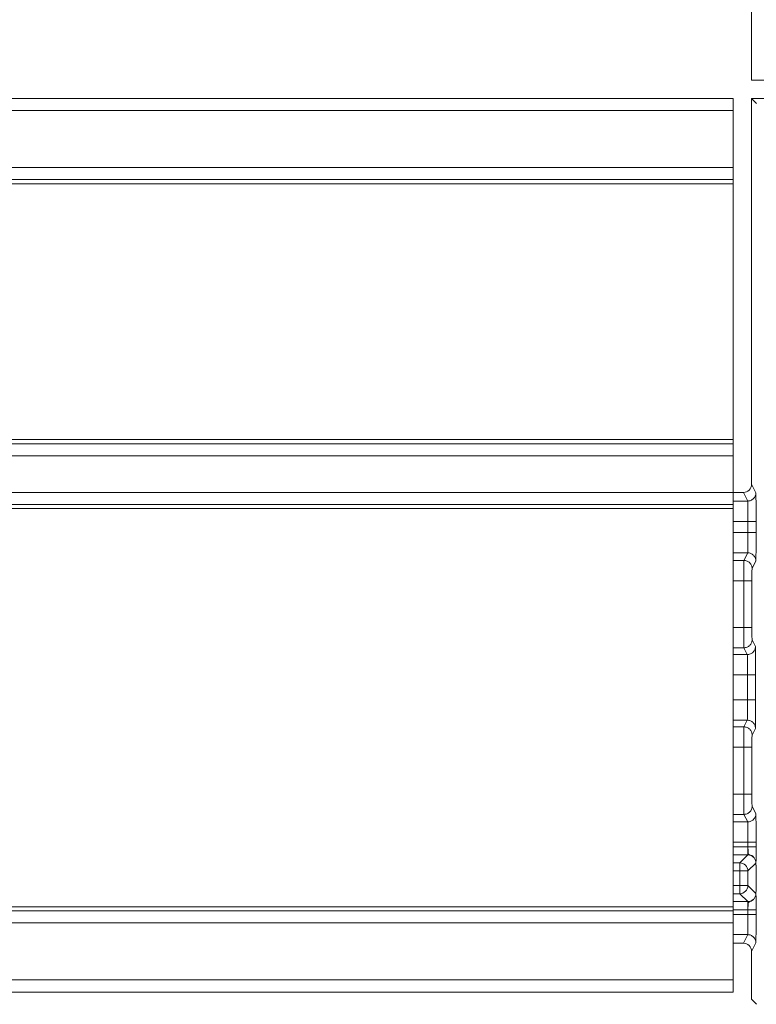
# Model space of a CAD drawing. Header units: millimetres. Extents: x 4007.392 to 4008.192, y 2941.547 to 2942.347.
# Tile 5 of 10: x 4008.15 to 4008.168, y 2941.548 to 2941.572. Entities that reach past the tile are written whole.
import ezdxf

# ---------------------------------------------------------------- set-up
doc = ezdxf.new("R2010")
doc.units = ezdxf.units.MM
doc.layers.add('SANINDUSA', color=3, linetype='Continuous')

msp = doc.modelspace()

# ---------------------------------------------------------------- linework, layer by layer
at = {"layer": 'SANINDUSA', "lineweight": 15}
for p, q in [((4008.168181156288, 2941.570754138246), (4008.168181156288, 2942.300754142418)), ((4008.168181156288, 2941.570754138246), (4008.168481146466, 2941.570754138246)), ((4007.437731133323, 2941.570304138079), (4008.16773114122, 2941.570304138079)), ((4008.16773114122, 2941.570004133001), (4008.16773114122, 2941.570304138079)), ((4008.168304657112, 2941.570180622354), (4008.168181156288, 2941.570304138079)), ((4008.177681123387, 2941.570304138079), (4008.168181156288, 2941.570304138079)), ((4008.168181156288, 2941.560804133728), (4008.168181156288, 2941.570304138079)), ((4007.437731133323, 2941.570004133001), (4008.16773114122, 2941.570004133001)), ((4008.16773114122, 2941.568604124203), (4008.16773114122, 2941.570004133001)), ((4008.16773114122, 2941.568604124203), (4007.437731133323, 2941.568604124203)), ((4008.16773114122, 2941.568304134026), (4008.16773114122, 2941.568604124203)), ((4008.16773114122, 2941.568304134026), (4007.437731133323, 2941.568304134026)), ((4008.16773114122, 2941.568204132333), (4008.16773114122, 2941.568304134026)), ((4008.16773114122, 2941.568204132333), (4007.437731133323, 2941.568204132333)), ((4008.16773114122, 2941.561904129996), (4008.16773114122, 2941.568204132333)), ((4007.437731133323, 2941.561904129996), (4008.16773114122, 2941.561904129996)), ((4007.437731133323, 2941.561804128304), (4008.16773114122, 2941.561804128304)), ((4008.16773114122, 2941.561804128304), (4008.16773114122, 2941.561904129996)), ((4008.16773114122, 2941.561504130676), (4008.16773114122, 2941.561804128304)), ((4007.437731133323, 2941.561504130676), (4008.16773114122, 2941.561504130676)), ((4008.16773114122, 2941.560604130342), (4008.16773114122, 2941.561504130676)), ((4008.168181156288, 2941.560804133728), (4008.168287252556, 2941.560591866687)), ((4008.16773114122, 2941.560604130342), (4007.437731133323, 2941.560604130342)), ((4008.16773114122, 2941.560304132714), (4008.16773114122, 2941.560604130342)), ((4008.16773114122, 2941.560604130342), (4008.167981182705, 2941.560604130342)), ((4008.168087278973, 2941.560391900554), (4008.167981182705, 2941.560604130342)), ((4008.16773114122, 2941.560304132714), (4007.437731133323, 2941.560304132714)), ((4008.16773114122, 2941.560391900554), (4008.168087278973, 2941.560391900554)), ((4008.16773114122, 2941.560204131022), (4008.16773114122, 2941.560304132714)), ((4008.16773114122, 2941.560204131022), (4007.437731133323, 2941.560204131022)), ((4008.16773114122, 2941.550404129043), (4008.16773114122, 2941.560204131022)), ((4008.16773114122, 2941.559891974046), (4008.168093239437, 2941.559891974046)), ((4008.168093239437, 2941.559616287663), (4008.168093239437, 2941.559891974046)), ((4008.168293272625, 2941.559891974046), (4008.168293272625, 2941.559616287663)), ((4008.168093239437, 2941.559616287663), (4008.16773114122, 2941.559616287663)), ((4008.168087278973, 2941.559116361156), (4008.16773114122, 2941.559116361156)), ((4008.167994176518, 2941.558930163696), (4008.168087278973, 2941.559116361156)), ((4008.16773114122, 2941.558930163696), (4008.167994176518, 2941.558930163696)), ((4008.168287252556, 2941.558916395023), (4008.168194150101, 2941.558730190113)), ((4008.167991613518, 2941.558430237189), (4008.16773114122, 2941.558430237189)), ((4008.167991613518, 2941.558430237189), (4008.167991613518, 2941.557278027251)), ((4008.168191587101, 2941.558430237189), (4008.168191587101, 2941.557278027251)), ((4008.16773114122, 2941.557278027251), (4008.167991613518, 2941.557278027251)), ((4008.168194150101, 2941.556978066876), (4008.168276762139, 2941.556812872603)), ((4008.167994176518, 2941.556778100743), (4008.16773114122, 2941.556778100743)), ((4008.168076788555, 2941.55661290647), (4008.167994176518, 2941.556778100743)), ((4008.16773114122, 2941.55661290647), (4008.168076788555, 2941.55661290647)), ((4008.16773114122, 2941.556112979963), (4008.16808274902, 2941.556112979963)), ((4008.16808274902, 2941.555495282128), (4008.16808274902, 2941.556112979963)), ((4008.168282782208, 2941.556112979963), (4008.168282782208, 2941.555495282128)), ((4008.16808274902, 2941.555495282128), (4008.16773114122, 2941.555495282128)), ((4008.168076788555, 2941.554995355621), (4008.16773114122, 2941.554995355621)), ((4008.167994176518, 2941.554830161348), (4008.168076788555, 2941.554995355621)), ((4008.16773114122, 2941.554830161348), (4008.167994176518, 2941.554830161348)), ((4008.168276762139, 2941.554795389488), (4008.168194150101, 2941.554630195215)), ((4008.167991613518, 2941.55433023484), (4008.16773114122, 2941.55433023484)), ((4008.167991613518, 2941.55433023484), (4008.167991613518, 2941.553178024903)), ((4008.168191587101, 2941.55433023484), (4008.168191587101, 2941.553178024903)), ((4008.16773114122, 2941.553178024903), (4008.167991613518, 2941.553178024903)), ((4008.168194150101, 2941.552878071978), (4008.168287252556, 2941.552691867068)), ((4008.167994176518, 2941.552678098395), (4008.16773114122, 2941.552678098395)), ((4008.168087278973, 2941.552491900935), (4008.167994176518, 2941.552678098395)), ((4008.16773114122, 2941.552491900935), (4008.168087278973, 2941.552491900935)), ((4008.16773114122, 2941.551991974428), (4008.168093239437, 2941.551991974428)), ((4008.16773114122, 2941.551879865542), (4008.168088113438, 2941.551879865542)), ((4008.168093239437, 2941.551879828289), (4008.168093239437, 2941.551991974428)), ((4008.168293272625, 2941.551991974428), (4008.168293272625, 2941.551879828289)), ((4008.16773114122, 2941.551679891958), (4008.168088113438, 2941.551679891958)), ((4008.168088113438, 2941.551679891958), (4008.167891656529, 2941.551483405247)), ((4008.167891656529, 2941.551483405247), (4008.16773114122, 2941.551483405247)), ((4008.167891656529, 2941.551483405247), (4008.167891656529, 2941.551283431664)), ((4008.168288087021, 2941.551479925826), (4008.168091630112, 2941.551283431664)), ((4008.168288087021, 2941.551479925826), (4008.168288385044, 2941.55146303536)), ((4008.168291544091, 2941.551425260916), (4008.168291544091, 2941.550782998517)), ((4008.167891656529, 2941.551283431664), (4008.16773114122, 2941.551283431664)), ((4008.168091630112, 2941.551283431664), (4008.167891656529, 2941.551283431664)), ((4008.167891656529, 2941.551283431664), (4008.167891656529, 2941.550924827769)), ((4008.168091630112, 2941.550924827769), (4008.168091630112, 2941.551283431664)), ((4008.16773114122, 2941.550924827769), (4008.167891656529, 2941.550924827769)), ((4008.167891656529, 2941.550924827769), (4008.168091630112, 2941.550924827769)), ((4008.167891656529, 2941.550924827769), (4008.167891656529, 2941.550724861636)), ((4008.168091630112, 2941.550924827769), (4008.168288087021, 2941.550728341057)), ((4008.16773114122, 2941.550724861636), (4008.167891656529, 2941.550724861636)), ((4008.167891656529, 2941.550724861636), (4008.168088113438, 2941.550528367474)), ((4007.437731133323, 2941.550404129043), (4008.16773114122, 2941.550404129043)), ((4008.168088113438, 2941.550528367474), (4008.16773114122, 2941.550528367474)), ((4008.16773114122, 2941.550304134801), (4008.16773114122, 2941.550404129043)), ((4008.168088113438, 2941.550328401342), (4008.16773114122, 2941.550328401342)), ((4008.168093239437, 2941.550216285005), (4008.168093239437, 2941.550328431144)), ((4008.168293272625, 2941.550328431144), (4008.168293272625, 2941.550216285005)), ((4008.16773114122, 2941.550304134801), (4007.437731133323, 2941.550304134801)), ((4008.16773114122, 2941.550004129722), (4008.16773114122, 2941.550304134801)), ((4008.168093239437, 2941.550216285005), (4008.16773114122, 2941.550216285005)), ((4008.16773114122, 2941.550004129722), (4007.437731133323, 2941.550004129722)), ((4008.16773114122, 2941.548604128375), (4008.16773114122, 2941.550004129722)), ((4008.168087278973, 2941.549716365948), (4008.16773114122, 2941.549716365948)), ((4008.167981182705, 2941.549504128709), (4008.168087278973, 2941.549716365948)), ((4008.167981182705, 2941.549504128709), (4008.16773114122, 2941.549504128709)), ((4008.168287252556, 2941.549516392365), (4008.168181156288, 2941.549304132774)), ((4008.168181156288, 2941.548124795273), (4008.168181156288, 2941.549304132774)), ((4008.16773114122, 2941.548604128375), (4007.437731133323, 2941.548604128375)), ((4008.16773114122, 2941.548304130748), (4008.16773114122, 2941.548604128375)), ((4008.16773114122, 2941.548304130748), (4007.437731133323, 2941.548304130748)), ((4008.168304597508, 2941.548001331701), (4008.168181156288, 2941.548124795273))]:
    msp.add_line(p, q, dxfattribs=at)
for centre, radius, start, end in [((4008.167891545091, 2941.551283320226), 0.0002000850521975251, 0.03191104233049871, 89.96808895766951), ((4008.167891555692, 2941.550924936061), 0.0002000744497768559, 270.0288770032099, 359.9689882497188)]:
    msp.add_arc(centre, radius, start, end, dxfattribs=at)
for centre, major_axis, start_param, end_param in [((4008.167981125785, 2941.560804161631), (8.945429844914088e-05, -0.0001789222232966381), 5.819644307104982, 7.390288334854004), ((4008.167981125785, 2941.549304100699), (-8.945429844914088e-05, -0.0001789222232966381), 2.034489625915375, 3.605133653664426)]:
    msp.add_ellipse(centre, major_axis=major_axis, ratio=0.9998096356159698, start_param=start_param, end_param=end_param, dxfattribs=at)
for points, knots in [([(4008.168287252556, 2941.560591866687), (4008.16828652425, 2941.560578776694), (4008.168285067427, 2941.560552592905), (4008.168273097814, 2941.560514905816), (4008.168254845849, 2941.560479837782), (4008.168237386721, 2941.560460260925), (4008.16822866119, 2941.560450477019)], [0, 0, 0, 0, 0.2499318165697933, 0.4999362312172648, 0.7500836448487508, 1, 1, 1, 1]), ([(4008.168287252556, 2941.560591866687), (4008.168288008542, 2941.560581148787), (4008.168289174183, 2941.560564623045), (4008.168290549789, 2941.560476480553), (4008.168291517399, 2941.560386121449), (4008.16829228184, 2941.560275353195), (4008.168293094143, 2941.560113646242), (4008.168293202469, 2941.559979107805), (4008.168293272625, 2941.559891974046)], [0, 0, 0, 0, 0.2397215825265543, 0.3696225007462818, 0.5000288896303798, 0.6299248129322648, 0.7603209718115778, 0.9999999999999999, 0.9999999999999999, 0.9999999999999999, 0.9999999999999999]), ([(4008.16822866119, 2941.560450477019), (4008.168218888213, 2941.560441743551), (4008.16819933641, 2941.56042427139), (4008.168164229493, 2941.560406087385), (4008.168126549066, 2941.560394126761), (4008.16810036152, 2941.560392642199), (4008.168087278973, 2941.560391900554)], [0, 0, 0, 0, 0.2498785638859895, 0.4999066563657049, 0.7501677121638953, 1, 1, 1, 1]), ([(4008.168091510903, 2941.560242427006), (4008.168091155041, 2941.560264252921), (4008.168090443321, 2941.560307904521), (4008.16808934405, 2941.560353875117), (4008.168088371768, 2941.560384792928), (4008.168087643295, 2941.560389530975), (4008.168087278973, 2941.560391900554)], [0, 0, 0, 0, 0.2500049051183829, 0.5000071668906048, 0.7499449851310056, 0.9999999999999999, 0.9999999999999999, 0.9999999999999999, 0.9999999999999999]), ([(4008.168093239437, 2941.559891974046), (4008.168093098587, 2941.559924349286), (4008.168092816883, 2941.559989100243), (4008.168092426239, 2941.560082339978), (4008.168091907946, 2941.560169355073), (4008.168091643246, 2941.560218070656), (4008.168091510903, 2941.560242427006)], [0, 0, 0, 0, 0.2499964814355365, 0.4999966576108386, 0.750013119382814, 1, 1, 1, 1]), ([(4008.168093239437, 2941.559891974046), (4008.168106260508, 2941.559891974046), (4008.168132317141, 2941.559891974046), (4008.168169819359, 2941.559891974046), (4008.16820475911, 2941.559891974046), (4008.168224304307, 2941.559891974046), (4008.168234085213, 2941.559891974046)], [0, 0, 0, 0, 0.2499292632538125, 0.5001366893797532, 0.7498558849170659, 1, 1, 1, 1]), ([(4008.168234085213, 2941.559891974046), (4008.168242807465, 2941.559891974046), (4008.168260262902, 2941.559891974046), (4008.168278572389, 2941.559891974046), (4008.168290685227, 2941.559891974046), (4008.168292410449, 2941.559891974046), (4008.168293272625, 2941.559891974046)], [0, 0, 0, 0, 0.249785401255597, 0.4998839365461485, 0.7500677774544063, 0.9999999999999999, 0.9999999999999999, 0.9999999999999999, 0.9999999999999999]), ([(4008.168091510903, 2941.559265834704), (4008.168091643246, 2941.559290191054), (4008.168091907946, 2941.559338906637), (4008.168092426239, 2941.559425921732), (4008.168092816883, 2941.559519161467), (4008.168093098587, 2941.559583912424), (4008.168093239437, 2941.559616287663)], [0, 0, 0, 0, 0.249986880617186, 0.5000033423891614, 0.7500035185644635, 1, 1, 1, 1]), ([(4008.168234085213, 2941.559616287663), (4008.168224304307, 2941.559616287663), (4008.16820475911, 2941.559616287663), (4008.168169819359, 2941.559616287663), (4008.168132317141, 2941.559616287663), (4008.168106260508, 2941.559616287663), (4008.168093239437, 2941.559616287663)], [0, 0, 0, 0, 0.2501441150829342, 0.4998633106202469, 0.7500707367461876, 1, 1, 1, 1]), ([(4008.168293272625, 2941.559616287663), (4008.168292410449, 2941.559616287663), (4008.168290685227, 2941.559616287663), (4008.168278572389, 2941.559616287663), (4008.168260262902, 2941.559616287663), (4008.168242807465, 2941.559616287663), (4008.168234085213, 2941.559616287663)], [0, 0, 0, 0, 0.2499322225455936, 0.5001160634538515, 0.7502145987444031, 0.9999999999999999, 0.9999999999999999, 0.9999999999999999, 0.9999999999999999]), ([(4008.168293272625, 2941.559616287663), (4008.168293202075, 2941.559529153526), (4008.168293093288, 2941.559394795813), (4008.168292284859, 2941.559233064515), (4008.168291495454, 2941.559122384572), (4008.168290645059, 2941.559031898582), (4008.168289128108, 2941.558943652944), (4008.168287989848, 2941.558927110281), (4008.168287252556, 2941.558916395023)], [0, 0, 0, 0, 0.239679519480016, 0.3695772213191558, 0.4999727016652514, 0.62990705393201, 0.7602779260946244, 1, 1, 1, 1]), ([(4008.168087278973, 2941.559116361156), (4008.168087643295, 2941.559118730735), (4008.168088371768, 2941.559123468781), (4008.16808934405, 2941.559154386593), (4008.168090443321, 2941.559200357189), (4008.168091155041, 2941.559244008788), (4008.168091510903, 2941.559265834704)], [0, 0, 0, 0, 0.2500550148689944, 0.4999928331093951, 0.7499950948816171, 1, 1, 1, 1]), ([(4008.168087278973, 2941.559116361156), (4008.16810036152, 2941.559115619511), (4008.168126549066, 2941.559114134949), (4008.168164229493, 2941.559102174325), (4008.16819933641, 2941.55908399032), (4008.168218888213, 2941.559066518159), (4008.16822866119, 2941.559057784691)], [0, 0, 0, 0, 0.2498322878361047, 0.5000933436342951, 0.7501214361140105, 1, 1, 1, 1]), ([(4008.16822866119, 2941.559057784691), (4008.168237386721, 2941.559048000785), (4008.168254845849, 2941.559028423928), (4008.168273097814, 2941.558993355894), (4008.168285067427, 2941.558955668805), (4008.16828652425, 2941.558929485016), (4008.168287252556, 2941.558916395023)], [0, 0, 0, 0, 0.2499163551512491, 0.5000637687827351, 0.7500681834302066, 1, 1, 1, 1]), ([(4008.167994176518, 2941.558930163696), (4008.167994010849, 2941.558927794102), (4008.167993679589, 2941.558923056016), (4008.16799330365, 2941.55889213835), (4008.167992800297, 2941.558846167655), (4008.167992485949, 2941.55880251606), (4008.167992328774, 2941.558780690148)], [0, 0, 0, 0, 0.2500547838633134, 0.4999933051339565, 0.749995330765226, 1, 1, 1, 1]), ([(4008.168135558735, 2941.558871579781), (4008.168125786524, 2941.55888031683), (4008.168106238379, 2941.558897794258), (4008.168071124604, 2941.558915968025), (4008.168033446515, 2941.558927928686), (4008.168007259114, 2941.558929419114), (4008.167994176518, 2941.558930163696)], [0, 0, 0, 0, 0.249906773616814, 0.4999087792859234, 0.7501664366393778, 1, 1, 1, 1]), ([(4008.168194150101, 2941.558730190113), (4008.16819342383, 2941.558743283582), (4008.168191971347, 2941.558769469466), (4008.16817997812, 2941.558807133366), (4008.168161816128, 2941.55884225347), (4008.16814431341, 2941.558861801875), (4008.168135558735, 2941.558871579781)], [0, 0, 0, 0, 0.2499631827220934, 0.4999062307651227, 0.749858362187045, 1, 1, 1, 1]), ([(4008.167992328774, 2941.558780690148), (4008.167992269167, 2941.558756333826), (4008.167992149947, 2941.55870761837), (4008.167991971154, 2941.558620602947), (4008.167991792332, 2941.558527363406), (4008.167991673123, 2941.558462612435), (4008.167991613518, 2941.558430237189)], [0, 0, 0, 0, 0.2499870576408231, 0.5000029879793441, 0.7500033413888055, 1, 1, 1, 1]), ([(4008.168194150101, 2941.558730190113), (4008.168193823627, 2941.558725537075), (4008.168193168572, 2941.558716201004), (4008.168192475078, 2941.558656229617), (4008.168191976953, 2941.558594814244), (4008.168191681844, 2941.558525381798), (4008.168191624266, 2941.558467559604), (4008.168191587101, 2941.558430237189)], [0, 0, 0, 0, 0.2490212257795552, 0.499647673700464, 0.6284181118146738, 0.760155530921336, 1, 1, 1, 1]), ([(4008.167991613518, 2941.558430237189), (4008.168004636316, 2941.558430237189), (4008.168030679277, 2941.558430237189), (4008.168068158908, 2941.558430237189), (4008.168103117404, 2941.558430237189), (4008.168122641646, 2941.558430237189), (4008.168132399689, 2941.558430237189)], [0, 0, 0, 0, 0.2499826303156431, 0.4999147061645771, 0.7500617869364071, 1, 1, 1, 1]), ([(4008.168132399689, 2941.558430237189), (4008.168141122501, 2941.558430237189), (4008.168158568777, 2941.558430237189), (4008.168176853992, 2941.558430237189), (4008.16818910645, 2941.558430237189), (4008.168190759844, 2941.558430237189), (4008.168191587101, 2941.558430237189)], [0, 0, 0, 0, 0.2499841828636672, 0.4999870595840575, 0.7498239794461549, 1, 1, 1, 1]), ([(4008.167991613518, 2941.557278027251), (4008.167991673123, 2941.557245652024), (4008.167991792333, 2941.557180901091), (4008.167991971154, 2941.557087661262), (4008.167992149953, 2941.557000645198), (4008.167992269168, 2941.556951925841), (4008.167992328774, 2941.556927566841)], [0, 0, 0, 0, 0.2499929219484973, 0.499989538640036, 0.7500017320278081, 1, 1, 1, 1]), ([(4008.168132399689, 2941.557278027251), (4008.168122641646, 2941.557278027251), (4008.168103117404, 2941.557278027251), (4008.168068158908, 2941.557278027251), (4008.168030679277, 2941.557278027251), (4008.168004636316, 2941.557278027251), (4008.167991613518, 2941.557278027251)], [0, 0, 0, 0, 0.2499382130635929, 0.5000852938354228, 0.7500173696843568, 1, 1, 1, 1]), ([(4008.168191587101, 2941.557278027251), (4008.168190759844, 2941.557278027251), (4008.16818910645, 2941.557278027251), (4008.168176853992, 2941.557278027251), (4008.168158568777, 2941.557278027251), (4008.168141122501, 2941.557278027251), (4008.168132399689, 2941.557278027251)], [0, 0, 0, 0, 0.2501760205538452, 0.5000129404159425, 0.7500158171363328, 1, 1, 1, 1]), ([(4008.168191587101, 2941.557278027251), (4008.168191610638, 2941.557239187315), (4008.168191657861, 2941.557161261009), (4008.168192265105, 2941.557078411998), (4008.168192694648, 2941.557027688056), (4008.168193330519, 2941.556989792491), (4008.168193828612, 2941.55698266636), (4008.168194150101, 2941.556978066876)], [0, 0, 0, 0, 0.249030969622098, 0.4996420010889, 0.6284427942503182, 0.7601823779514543, 1, 1, 1, 1]), ([(4008.167992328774, 2941.556927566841), (4008.167992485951, 2941.556905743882), (4008.167992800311, 2941.556862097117), (4008.167993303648, 2941.5568161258), (4008.16799367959, 2941.556785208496), (4008.16799401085, 2941.556780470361), (4008.167994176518, 2941.556778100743)], [0, 0, 0, 0, 0.2499954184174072, 0.5000005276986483, 0.7499421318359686, 1, 1, 1, 1]), ([(4008.168135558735, 2941.556836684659), (4008.168144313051, 2941.556846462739), (4008.168161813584, 2941.556866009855), (4008.168179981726, 2941.556901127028), (4008.168191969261, 2941.556938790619), (4008.168193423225, 2941.556964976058), (4008.168194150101, 2941.556978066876)], [0, 0, 0, 0, 0.2501525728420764, 0.5000737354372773, 0.7500731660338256, 1, 1, 1, 1]), ([(4008.167994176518, 2941.556778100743), (4008.168007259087, 2941.556778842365), (4008.168033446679, 2941.556780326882), (4008.168071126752, 2941.556792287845), (4008.16810623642, 2941.556810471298), (4008.168125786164, 2941.556827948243), (4008.168135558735, 2941.556836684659)], [0, 0, 0, 0, 0.2498244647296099, 0.5000776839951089, 0.750097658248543, 1, 1, 1, 1]), ([(4008.168218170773, 2941.556671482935), (4008.168208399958, 2941.556662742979), (4008.168188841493, 2941.55664524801), (4008.168153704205, 2941.556627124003), (4008.168116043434, 2941.556615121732), (4008.168089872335, 2941.556613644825), (4008.168076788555, 2941.55661290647)], [0, 0, 0, 0, 0.2499156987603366, 0.5002619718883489, 0.7501647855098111, 1, 1, 1, 1]), ([(4008.168276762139, 2941.556812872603), (4008.168276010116, 2941.556799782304), (4008.168274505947, 2941.556773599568), (4008.168262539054, 2941.556735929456), (4008.168244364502, 2941.556700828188), (4008.168226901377, 2941.55668126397), (4008.168218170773, 2941.556671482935)], [0, 0, 0, 0, 0.2500040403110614, 0.500048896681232, 0.7500518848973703, 1, 1, 1, 1]), ([(4008.168276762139, 2941.556812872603), (4008.168277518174, 2941.55680215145), (4008.168278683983, 2941.556785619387), (4008.16828005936, 2941.556697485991), (4008.168281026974, 2941.556607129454), (4008.168281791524, 2941.556496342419), (4008.168282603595, 2941.556334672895), (4008.168282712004, 2941.556200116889), (4008.168282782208, 2941.556112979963)], [0, 0, 0, 0, 0.2396747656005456, 0.3695795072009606, 0.4999897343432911, 0.6298894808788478, 0.7603206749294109, 1, 1, 1, 1]), ([(4008.168081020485, 2941.556463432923), (4008.168080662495, 2941.556485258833), (4008.168079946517, 2941.556528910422), (4008.168078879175, 2941.556574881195), (4008.168077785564, 2941.556605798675), (4008.168077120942, 2941.556610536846), (4008.168076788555, 2941.55661290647)], [0, 0, 0, 0, 0.2500049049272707, 0.5000071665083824, 0.7499466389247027, 1, 1, 1, 1]), ([(4008.16808274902, 2941.556112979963), (4008.168082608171, 2941.556145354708), (4008.16808232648, 2941.556210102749), (4008.168081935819, 2941.55630334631), (4008.168081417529, 2941.556390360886), (4008.168081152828, 2941.556439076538), (4008.168081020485, 2941.556463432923)], [0, 0, 0, 0, 0.2500076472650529, 0.500004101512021, 0.7500168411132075, 1, 1, 1, 1]), ([(4008.16808274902, 2941.556112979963), (4008.168095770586, 2941.556112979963), (4008.168121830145, 2941.556112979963), (4008.168159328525, 2941.556112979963), (4008.168194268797, 2941.556112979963), (4008.168213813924, 2941.556112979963), (4008.168223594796, 2941.556112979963)], [0, 0, 0, 0, 0.2499014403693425, 0.5001181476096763, 0.7498466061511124, 1, 1, 1, 1]), ([(4008.168223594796, 2941.556112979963), (4008.168232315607, 2941.556112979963), (4008.168249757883, 2941.556112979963), (4008.168268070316, 2941.556112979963), (4008.168280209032, 2941.556112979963), (4008.168281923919, 2941.556112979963), (4008.168282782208, 2941.556112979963)], [0, 0, 0, 0, 0.2500024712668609, 0.5000236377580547, 0.7497651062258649, 1, 1, 1, 1]), ([(4008.168081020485, 2941.555144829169), (4008.168081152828, 2941.555169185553), (4008.168081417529, 2941.555217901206), (4008.168081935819, 2941.555304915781), (4008.16808232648, 2941.555398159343), (4008.168082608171, 2941.555462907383), (4008.16808274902, 2941.555495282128)], [0, 0, 0, 0, 0.2499831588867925, 0.499995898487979, 0.7499923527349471, 1, 1, 1, 1]), ([(4008.168223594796, 2941.555495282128), (4008.168213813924, 2941.555495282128), (4008.168194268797, 2941.555495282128), (4008.168159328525, 2941.555495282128), (4008.168121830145, 2941.555495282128), (4008.168095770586, 2941.555495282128), (4008.16808274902, 2941.555495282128)], [0, 0, 0, 0, 0.2501533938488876, 0.4998818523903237, 0.7500985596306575, 1, 1, 1, 1]), ([(4008.168282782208, 2941.555495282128), (4008.168281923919, 2941.555495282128), (4008.168280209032, 2941.555495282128), (4008.168268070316, 2941.555495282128), (4008.168249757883, 2941.555495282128), (4008.168232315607, 2941.555495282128), (4008.168223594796, 2941.555495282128)], [0, 0, 0, 0, 0.250234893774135, 0.4999763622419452, 0.7499975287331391, 1, 1, 1, 1]), ([(4008.168282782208, 2941.555495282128), (4008.168282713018, 2941.555408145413), (4008.16828260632, 2941.555273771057), (4008.168281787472, 2941.555112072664), (4008.168281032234, 2941.555001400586), (4008.168280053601, 2941.55491085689), (4008.168278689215, 2941.554822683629), (4008.168277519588, 2941.554806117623), (4008.168276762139, 2941.554795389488)], [0, 0, 0, 0, 0.2396783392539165, 0.3696102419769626, 0.5000087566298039, 0.6299042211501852, 0.7603262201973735, 1, 1, 1, 1]), ([(4008.168076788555, 2941.554995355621), (4008.168077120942, 2941.554997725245), (4008.168077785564, 2941.555002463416), (4008.168078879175, 2941.555033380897), (4008.168079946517, 2941.555079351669), (4008.168080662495, 2941.555123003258), (4008.168081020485, 2941.555144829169)], [0, 0, 0, 0, 0.2500533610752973, 0.4999928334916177, 0.7499950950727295, 1, 1, 1, 1]), ([(4008.168076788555, 2941.554995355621), (4008.168089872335, 2941.554994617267), (4008.168116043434, 2941.554993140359), (4008.168153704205, 2941.554981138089), (4008.168188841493, 2941.554963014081), (4008.168208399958, 2941.554945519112), (4008.168218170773, 2941.554936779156)], [0, 0, 0, 0, 0.249835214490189, 0.4997380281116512, 0.7500843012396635, 1, 1, 1, 1]), ([(4008.168218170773, 2941.554936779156), (4008.168226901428, 2941.554926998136), (4008.168244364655, 2941.554907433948), (4008.168262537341, 2941.554872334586), (4008.168274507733, 2941.554834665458), (4008.168276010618, 2941.554808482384), (4008.168276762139, 2941.554795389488)], [0, 0, 0, 0, 0.2499476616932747, 0.4999501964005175, 0.7499491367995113, 1, 1, 1, 1]), ([(4008.167994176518, 2941.554830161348), (4008.16799401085, 2941.55482779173), (4008.16799367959, 2941.554823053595), (4008.167993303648, 2941.554792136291), (4008.167992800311, 2941.554746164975), (4008.167992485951, 2941.55470251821), (4008.167992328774, 2941.55468069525)], [0, 0, 0, 0, 0.2500578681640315, 0.4999994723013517, 0.7500045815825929, 1, 1, 1, 1]), ([(4008.168135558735, 2941.554771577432), (4008.168125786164, 2941.554780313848), (4008.16810623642, 2941.554797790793), (4008.168071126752, 2941.554815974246), (4008.168033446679, 2941.554827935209), (4008.168007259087, 2941.554829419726), (4008.167994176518, 2941.554830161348)], [0, 0, 0, 0, 0.249902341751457, 0.499922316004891, 0.75017553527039, 1, 1, 1, 1]), ([(4008.168194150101, 2941.554630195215), (4008.168193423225, 2941.554643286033), (4008.168191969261, 2941.554669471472), (4008.168179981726, 2941.554707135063), (4008.168161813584, 2941.554742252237), (4008.168144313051, 2941.554761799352), (4008.168135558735, 2941.554771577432)], [0, 0, 0, 0, 0.2499268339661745, 0.4999262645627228, 0.7498474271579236, 1, 1, 1, 1]), ([(4008.167992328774, 2941.55468069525), (4008.167992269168, 2941.55465633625), (4008.167992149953, 2941.554607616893), (4008.167991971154, 2941.554520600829), (4008.167991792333, 2941.554427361), (4008.167991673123, 2941.554362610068), (4008.167991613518, 2941.55433023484)], [0, 0, 0, 0, 0.2499982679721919, 0.500010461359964, 0.7500070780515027, 1, 1, 1, 1]), ([(4008.168194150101, 2941.554630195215), (4008.168193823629, 2941.554625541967), (4008.16819316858, 2941.554616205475), (4008.16819247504, 2941.554556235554), (4008.168191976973, 2941.554494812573), (4008.168191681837, 2941.554425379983), (4008.168191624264, 2941.554367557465), (4008.168191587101, 2941.55433023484)], [0, 0, 0, 0, 0.2490181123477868, 0.4996414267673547, 0.6284227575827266, 0.7601585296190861, 1, 1, 1, 1]), ([(4008.167991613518, 2941.55433023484), (4008.168004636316, 2941.55433023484), (4008.168030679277, 2941.55433023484), (4008.168068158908, 2941.55433023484), (4008.168103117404, 2941.55433023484), (4008.168122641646, 2941.55433023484), (4008.168132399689, 2941.55433023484)], [0, 0, 0, 0, 0.2499826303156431, 0.4999147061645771, 0.7500617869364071, 1, 1, 1, 1]), ([(4008.168132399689, 2941.55433023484), (4008.168141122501, 2941.55433023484), (4008.168158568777, 2941.55433023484), (4008.168176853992, 2941.55433023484), (4008.16818910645, 2941.55433023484), (4008.168190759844, 2941.55433023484), (4008.168191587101, 2941.55433023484)], [0, 0, 0, 0, 0.2499841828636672, 0.4999870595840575, 0.7498239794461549, 1, 1, 1, 1]), ([(4008.167991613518, 2941.553178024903), (4008.167991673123, 2941.553145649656), (4008.167991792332, 2941.553080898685), (4008.167991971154, 2941.552987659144), (4008.167992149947, 2941.552900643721), (4008.167992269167, 2941.552851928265), (4008.167992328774, 2941.552827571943)], [0, 0, 0, 0, 0.2499966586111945, 0.499997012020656, 0.7500129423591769, 1, 1, 1, 1]), ([(4008.168132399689, 2941.553178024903), (4008.168122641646, 2941.553178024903), (4008.168103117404, 2941.553178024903), (4008.168068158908, 2941.553178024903), (4008.168030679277, 2941.553178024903), (4008.168004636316, 2941.553178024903), (4008.167991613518, 2941.553178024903)], [0, 0, 0, 0, 0.2499382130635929, 0.5000852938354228, 0.7500173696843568, 1, 1, 1, 1]), ([(4008.168191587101, 2941.553178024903), (4008.168190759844, 2941.553178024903), (4008.16818910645, 2941.553178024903), (4008.168176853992, 2941.553178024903), (4008.168158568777, 2941.553178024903), (4008.168141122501, 2941.553178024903), (4008.168132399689, 2941.553178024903)], [0, 0, 0, 0, 0.2501760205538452, 0.5000129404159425, 0.7500158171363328, 1, 1, 1, 1]), ([(4008.168191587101, 2941.553178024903), (4008.168191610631, 2941.553139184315), (4008.168191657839, 2941.553061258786), (4008.168192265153, 2941.552978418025), (4008.168192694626, 2941.552927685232), (4008.168193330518, 2941.552889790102), (4008.168193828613, 2941.552882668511), (4008.168194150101, 2941.552878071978)], [0, 0, 0, 0, 0.2490325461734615, 0.4996318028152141, 0.62844369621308, 0.76018411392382, 1, 1, 1, 1]), ([(4008.167992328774, 2941.552827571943), (4008.167992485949, 2941.552805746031), (4008.167992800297, 2941.552762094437), (4008.16799330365, 2941.552716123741), (4008.167993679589, 2941.552685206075), (4008.167994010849, 2941.552680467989), (4008.167994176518, 2941.552678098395)], [0, 0, 0, 0, 0.250004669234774, 0.5000066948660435, 0.7499452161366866, 1, 1, 1, 1]), ([(4008.168135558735, 2941.55273668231), (4008.16814431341, 2941.552746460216), (4008.168161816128, 2941.552766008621), (4008.16817997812, 2941.552801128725), (4008.168191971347, 2941.552838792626), (4008.16819342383, 2941.552864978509), (4008.168194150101, 2941.552878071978)], [0, 0, 0, 0, 0.2501416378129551, 0.5000937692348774, 0.7500368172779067, 1, 1, 1, 1]), ([(4008.167994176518, 2941.552678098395), (4008.168007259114, 2941.552678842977), (4008.168033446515, 2941.552680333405), (4008.168071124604, 2941.552692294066), (4008.168106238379, 2941.552710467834), (4008.168125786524, 2941.552727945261), (4008.168135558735, 2941.55273668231)], [0, 0, 0, 0, 0.2498335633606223, 0.5000912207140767, 0.7500932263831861, 1, 1, 1, 1]), ([(4008.16822866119, 2941.5525504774), (4008.168218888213, 2941.552541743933), (4008.16819933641, 2941.552524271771), (4008.168164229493, 2941.552506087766), (4008.168126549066, 2941.552494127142), (4008.16810036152, 2941.55249264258), (4008.168087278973, 2941.552491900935)], [0, 0, 0, 0, 0.2498785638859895, 0.4999066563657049, 0.7501677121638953, 1, 1, 1, 1]), ([(4008.168287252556, 2941.552691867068), (4008.16828652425, 2941.552678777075), (4008.168285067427, 2941.552652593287), (4008.168273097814, 2941.552614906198), (4008.168254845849, 2941.552579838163), (4008.168237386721, 2941.552560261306), (4008.16822866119, 2941.5525504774)], [0, 0, 0, 0, 0.2499318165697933, 0.4999362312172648, 0.7500836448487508, 1, 1, 1, 1]), ([(4008.168287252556, 2941.552691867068), (4008.168288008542, 2941.552681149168), (4008.168289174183, 2941.552664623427), (4008.168290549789, 2941.552576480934), (4008.168291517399, 2941.552486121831), (4008.16829228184, 2941.552375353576), (4008.168293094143, 2941.552213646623), (4008.168293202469, 2941.552079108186), (4008.168293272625, 2941.551991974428)], [0, 0, 0, 0, 0.2397215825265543, 0.3696225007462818, 0.5000288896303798, 0.6299248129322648, 0.7603209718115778, 0.9999999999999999, 0.9999999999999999, 0.9999999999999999, 0.9999999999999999]), ([(4008.168091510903, 2941.552342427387), (4008.168091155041, 2941.552364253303), (4008.168090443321, 2941.552407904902), (4008.16808934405, 2941.552453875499), (4008.168088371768, 2941.55248479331), (4008.168087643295, 2941.552489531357), (4008.168087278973, 2941.552491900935)], [0, 0, 0, 0, 0.2500049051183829, 0.5000071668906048, 0.7499449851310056, 0.9999999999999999, 0.9999999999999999, 0.9999999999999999, 0.9999999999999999]), ([(4008.168093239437, 2941.551991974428), (4008.168093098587, 2941.552024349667), (4008.168092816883, 2941.552089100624), (4008.168092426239, 2941.552182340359), (4008.168091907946, 2941.552269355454), (4008.168091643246, 2941.552318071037), (4008.168091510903, 2941.552342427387)], [0, 0, 0, 0, 0.2499964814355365, 0.4999966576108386, 0.750013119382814, 1, 1, 1, 1]), ([(4008.168088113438, 2941.551739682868), (4008.168088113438, 2941.551749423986), (4008.168088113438, 2941.551768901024), (4008.168088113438, 2941.551803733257), (4008.168088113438, 2941.551841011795), (4008.168088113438, 2941.551866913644), (4008.168088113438, 2941.551879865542)], [0, 0, 0, 0, 0.2500563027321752, 0.4999791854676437, 0.7499707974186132, 1, 1, 1, 1]), ([(4008.168093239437, 2941.551991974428), (4008.168106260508, 2941.551991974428), (4008.168132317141, 2941.551991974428), (4008.168169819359, 2941.551991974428), (4008.16820475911, 2941.551991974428), (4008.168224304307, 2941.551991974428), (4008.168234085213, 2941.551991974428)], [0, 0, 0, 0, 0.2499292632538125, 0.5001366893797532, 0.7498558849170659, 1, 1, 1, 1]), ([(4008.168093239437, 2941.551879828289), (4008.16809366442, 2941.55185530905), (4008.168094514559, 2941.551806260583), (4008.168095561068, 2941.551761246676), (4008.168097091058, 2941.551741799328), (4008.168097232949, 2941.551739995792)], [0, 0, 0, 0, 0.475586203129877, 0.9513661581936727, 1, 1, 1, 1]), ([(4008.168234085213, 2941.551879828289), (4008.168224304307, 2941.551879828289), (4008.16820475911, 2941.551879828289), (4008.168169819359, 2941.551879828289), (4008.168132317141, 2941.551879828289), (4008.168106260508, 2941.551879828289), (4008.168093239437, 2941.551879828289)], [0, 0, 0, 0, 0.2501441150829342, 0.4998633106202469, 0.7500707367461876, 1, 1, 1, 1]), ([(4008.168234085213, 2941.551991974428), (4008.168242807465, 2941.551991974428), (4008.168260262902, 2941.551991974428), (4008.168278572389, 2941.551991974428), (4008.168290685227, 2941.551991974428), (4008.168292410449, 2941.551991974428), (4008.168293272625, 2941.551991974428)], [0, 0, 0, 0, 0.249785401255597, 0.4998839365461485, 0.7500677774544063, 0.9999999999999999, 0.9999999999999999, 0.9999999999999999, 0.9999999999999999]), ([(4008.168293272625, 2941.551879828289), (4008.168292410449, 2941.551879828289), (4008.168290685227, 2941.551879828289), (4008.168278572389, 2941.551879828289), (4008.168260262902, 2941.551879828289), (4008.168242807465, 2941.551879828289), (4008.168234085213, 2941.551879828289)], [0, 0, 0, 0, 0.2499322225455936, 0.5001160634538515, 0.7502145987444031, 0.9999999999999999, 0.9999999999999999, 0.9999999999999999, 0.9999999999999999]), ([(4008.168293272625, 2941.551879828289), (4008.168293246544, 2941.551848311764), (4008.168293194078, 2941.551784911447), (4008.168292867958, 2941.551695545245), (4008.168292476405, 2941.551615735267), (4008.168291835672, 2941.551551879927), (4008.168290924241, 2941.551505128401), (4008.168290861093, 2941.55148836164), (4008.168290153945, 2941.551482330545), (4008.168290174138, 2941.551481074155), (4008.168290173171, 2941.551480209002), (4008.168290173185, 2941.551479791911), (4008.168290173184, 2941.551479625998), (4008.168290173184, 2941.551479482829), (4008.168290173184, 2941.551479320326), (4008.168290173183, 2941.551479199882), (4008.168290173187, 2941.551478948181), (4008.168290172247, 2941.551475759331), (4008.168290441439, 2941.551474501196), (4008.168290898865, 2941.551459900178), (4008.168291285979, 2941.551439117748), (4008.168291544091, 2941.551425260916)], [0, 0, 0, 0, 0.1253172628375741, 0.2520948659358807, 0.3767005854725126, 0.5044181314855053, 0.6275395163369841, 0.7559093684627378, 0.767354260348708, 0.7740365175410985, 0.7757654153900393, 0.7760189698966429, 0.7762322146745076, 0.7764454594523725, 0.7766495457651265, 0.7768954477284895, 0.7771413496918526, 0.7778634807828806, 0.8114335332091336, 0.8742719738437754, 1, 1, 1, 1]), ([(4008.168088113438, 2941.551679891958), (4008.168088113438, 2941.551680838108), (4008.168088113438, 2941.55168272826), (4008.168088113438, 2941.551695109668), (4008.168088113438, 2941.551713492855), (4008.168088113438, 2941.551730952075), (4008.168088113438, 2941.551739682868)], [0, 0, 0, 0, 0.2502665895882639, 0.4999649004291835, 0.7499485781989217, 1, 1, 1, 1]), ([(4008.168088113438, 2941.551679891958), (4008.168101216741, 2941.551679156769), (4008.168127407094, 2941.551677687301), (4008.168165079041, 2941.551665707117), (4008.168200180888, 2941.551647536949), (4008.168219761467, 2941.551630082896), (4008.16822955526, 2941.551621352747)], [0, 0, 0, 0, 0.25013415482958, 0.4999580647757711, 0.7498895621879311, 1, 1, 1, 1]), ([(4008.168097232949, 2941.551739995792), (4008.168098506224, 2941.551725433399), (4008.168100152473, 2941.551706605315), (4008.168110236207, 2941.551692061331), (4008.168120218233, 2941.551685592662), (4008.168134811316, 2941.551680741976), (4008.16815739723, 2941.551669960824), (4008.168195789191, 2941.551664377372), (4008.168228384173, 2941.551628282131), (4008.168256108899, 2941.551593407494), (4008.168273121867, 2941.551560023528), (4008.168289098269, 2941.551518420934), (4008.168288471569, 2941.551486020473), (4008.168288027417, 2941.551463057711)], [0, 0, 0, 0, 0.1596070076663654, 0.206359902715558, 0.2596380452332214, 0.2934998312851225, 0.3492120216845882, 0.4467202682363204, 0.5693674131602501, 0.6816971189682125, 0.7704919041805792, 0.8373436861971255, 1, 1, 1, 1]), ([(4008.16822955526, 2941.551621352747), (4008.168238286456, 2941.551611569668), (4008.168255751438, 2941.551592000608), (4008.168273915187, 2941.551556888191), (4008.168285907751, 2941.55151921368), (4008.168287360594, 2941.551493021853), (4008.168288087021, 2941.551479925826)], [0, 0, 0, 0, 0.2499750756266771, 0.500024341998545, 0.7500100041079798, 1, 1, 1, 1]), ([(4008.168288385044, 2941.55146303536), (4008.168288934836, 2941.551457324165), (4008.168289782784, 2941.551448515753), (4008.168290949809, 2941.551432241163), (4008.168291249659, 2941.551424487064), (4008.168291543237, 2941.551423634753), (4008.168291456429, 2941.551424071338), (4008.168291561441, 2941.55142436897), (4008.168291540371, 2941.55142475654), (4008.16829154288, 2941.551425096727), (4008.168291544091, 2941.551425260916)], [0, 0, 0, 0, 0.551583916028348, 0.8507112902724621, 0.9580775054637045, 0.9858486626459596, 0.9904876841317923, 0.9940930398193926, 0.9971490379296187, 1, 1, 1, 1]), ([(4008.16822955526, 2941.550586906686), (4008.168219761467, 2941.550578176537), (4008.168200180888, 2941.550560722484), (4008.168165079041, 2941.550542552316), (4008.168127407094, 2941.550530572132), (4008.168101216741, 2941.550529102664), (4008.168088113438, 2941.550528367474)], [0, 0, 0, 0, 0.250110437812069, 0.5000419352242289, 0.74986584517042, 1, 1, 1, 1]), ([(4008.168231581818, 2941.550586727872), (4008.168227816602, 2941.550583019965), (4008.16821019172, 2941.550565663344), (4008.168179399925, 2941.550545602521), (4008.168145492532, 2941.550532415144), (4008.168128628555, 2941.550525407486), (4008.168114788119, 2941.550518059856), (4008.168104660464, 2941.550506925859), (4008.168099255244, 2941.550489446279), (4008.168097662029, 2941.550475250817), (4008.168096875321, 2941.550468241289)], [0, 0, 0, 0, 0.06619586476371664, 0.3098611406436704, 0.4570083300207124, 0.520673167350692, 0.587338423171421, 0.7401907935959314, 0.8717097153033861, 0.9999999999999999, 0.9999999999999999, 0.9999999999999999, 0.9999999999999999]), ([(4008.168288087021, 2941.550728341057), (4008.16828736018, 2941.550715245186), (4008.168285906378, 2941.550689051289), (4008.168273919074, 2941.550651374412), (4008.168255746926, 2941.550616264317), (4008.168238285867, 2941.550596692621), (4008.16822955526, 2941.550586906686)], [0, 0, 0, 0, 0.2499799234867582, 0.5000009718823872, 0.7499982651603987, 1, 1, 1, 1]), ([(4008.168291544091, 2941.550782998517), (4008.16829134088, 2941.550768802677), (4008.168291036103, 2941.550747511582), (4008.168290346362, 2941.550736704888), (4008.168290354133, 2941.550732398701), (4008.168290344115, 2941.550731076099), (4008.168290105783, 2941.550729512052), (4008.168290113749, 2941.550729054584), (4008.168290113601, 2941.550728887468), (4008.168290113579, 2941.550728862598)], [0, 0, 0, 0, 0.5558317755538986, 0.8336433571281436, 0.8500221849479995, 0.9722389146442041, 0.9901399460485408, 0.9985326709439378, 1, 1, 1, 1]), ([(4008.168290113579, 2941.550728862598), (4008.168290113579, 2941.55072883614), (4008.168290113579, 2941.550728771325), (4008.168290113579, 2941.550728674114), (4008.168290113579, 2941.550728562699), (4008.168290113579, 2941.550728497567), (4008.168290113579, 2941.550728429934), (4008.168290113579, 2941.550728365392), (4008.16829011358, 2941.550728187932), (4008.168290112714, 2941.550701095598), (4008.168291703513, 2941.550685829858), (4008.168292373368, 2941.550592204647), (4008.168292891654, 2941.550513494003), (4008.168293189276, 2941.55042360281), (4008.168293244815, 2941.55036018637), (4008.168293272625, 2941.550328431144)], [0, 0, 0, 0, 0.0003357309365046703, 0.0008224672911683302, 0.00099543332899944, 0.001071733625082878, 0.001148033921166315, 0.001331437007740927, 0.00152554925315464, 0.002125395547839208, 0.3519682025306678, 0.5136849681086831, 0.6760994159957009, 0.8378096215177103, 1, 1, 1, 1]), ([(4008.168088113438, 2941.550468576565), (4008.168088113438, 2941.550477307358), (4008.168088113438, 2941.550494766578), (4008.168088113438, 2941.550513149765), (4008.168088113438, 2941.550525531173), (4008.168088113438, 2941.550527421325), (4008.168088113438, 2941.550528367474)], [0, 0, 0, 0, 0.2500514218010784, 0.5000350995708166, 0.7497334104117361, 1, 1, 1, 1]), ([(4008.168088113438, 2941.550468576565), (4008.168088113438, 2941.550477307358), (4008.168088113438, 2941.550494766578), (4008.168088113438, 2941.550513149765), (4008.168088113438, 2941.550525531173), (4008.168088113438, 2941.550527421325), (4008.168088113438, 2941.550528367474)], [0, 0, 0, 0, 0.2500514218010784, 0.5000350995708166, 0.7497334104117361, 1, 1, 1, 1]), ([(4008.168088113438, 2941.550328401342), (4008.168088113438, 2941.550341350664), (4008.168088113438, 2941.550367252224), (4008.168088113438, 2941.550404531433), (4008.168088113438, 2941.550439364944), (4008.168088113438, 2941.550458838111), (4008.168088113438, 2941.550468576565)], [0, 0, 0, 0, 0.2499911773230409, 0.5000385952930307, 0.7499712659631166, 1, 1, 1, 1]), ([(4008.168096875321, 2941.550468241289), (4008.168096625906, 2941.550465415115), (4008.16809520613, 2941.550449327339), (4008.168094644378, 2941.550418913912), (4008.168093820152, 2941.550373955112), (4008.168093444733, 2941.550344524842), (4008.168093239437, 2941.550328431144)], [0, 0, 0, 0, 0.07549412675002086, 0.429744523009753, 0.6881605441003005, 0.9999999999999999, 0.9999999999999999, 0.9999999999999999, 0.9999999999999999]), ([(4008.168093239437, 2941.550328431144), (4008.168106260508, 2941.550328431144), (4008.168132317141, 2941.550328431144), (4008.168169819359, 2941.550328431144), (4008.16820475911, 2941.550328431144), (4008.168224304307, 2941.550328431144), (4008.168234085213, 2941.550328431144)], [0, 0, 0, 0, 0.2499292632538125, 0.5001366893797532, 0.7498558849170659, 1, 1, 1, 1]), ([(4008.168234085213, 2941.550328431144), (4008.168242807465, 2941.550328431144), (4008.168260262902, 2941.550328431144), (4008.168278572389, 2941.550328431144), (4008.168290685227, 2941.550328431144), (4008.168292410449, 2941.550328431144), (4008.168293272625, 2941.550328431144)], [0, 0, 0, 0, 0.249785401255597, 0.4998839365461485, 0.7500677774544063, 0.9999999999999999, 0.9999999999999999, 0.9999999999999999, 0.9999999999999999]), ([(4008.168091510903, 2941.549865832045), (4008.168091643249, 2941.549890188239), (4008.168091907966, 2941.549938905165), (4008.16809242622, 2941.550025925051), (4008.168092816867, 2941.550119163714), (4008.168093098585, 2941.550183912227), (4008.168093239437, 2941.550216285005)], [0, 0, 0, 0, 0.249987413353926, 0.5000214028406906, 0.7500221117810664, 1, 1, 1, 1]), ([(4008.168234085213, 2941.550216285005), (4008.168224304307, 2941.550216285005), (4008.16820475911, 2941.550216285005), (4008.168169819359, 2941.550216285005), (4008.168132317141, 2941.550216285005), (4008.168106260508, 2941.550216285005), (4008.168093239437, 2941.550216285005)], [0, 0, 0, 0, 0.2501441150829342, 0.4998633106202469, 0.7500707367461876, 1, 1, 1, 1]), ([(4008.168293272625, 2941.550216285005), (4008.168292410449, 2941.550216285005), (4008.168290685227, 2941.550216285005), (4008.168278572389, 2941.550216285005), (4008.168260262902, 2941.550216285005), (4008.168242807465, 2941.550216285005), (4008.168234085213, 2941.550216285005)], [0, 0, 0, 0, 0.2499322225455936, 0.5001160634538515, 0.7502145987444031, 0.9999999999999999, 0.9999999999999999, 0.9999999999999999, 0.9999999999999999]), ([(4008.168293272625, 2941.550216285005), (4008.168293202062, 2941.550129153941), (4008.168293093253, 2941.549994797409), (4008.168292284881, 2941.549833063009), (4008.168291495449, 2941.549722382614), (4008.168290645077, 2941.549631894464), (4008.168289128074, 2941.549543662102), (4008.168287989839, 2941.549527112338), (4008.168287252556, 2941.549516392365)], [0, 0, 0, 0, 0.2396733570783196, 0.3695775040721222, 0.4999733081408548, 0.629907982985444, 0.7602759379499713, 1, 1, 1, 1]), ([(4008.168087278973, 2941.549716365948), (4008.168087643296, 2941.549718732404), (4008.168088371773, 2941.549723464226), (4008.168089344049, 2941.549754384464), (4008.168090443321, 2941.549800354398), (4008.168091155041, 2941.549844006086), (4008.168091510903, 2941.549865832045)], [0, 0, 0, 0, 0.2500533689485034, 0.4999917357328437, 0.7499945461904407, 1, 1, 1, 1]), ([(4008.168087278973, 2941.549716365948), (4008.168100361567, 2941.549715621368), (4008.168126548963, 2941.549714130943), (4008.168164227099, 2941.549702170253), (4008.168199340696, 2941.549683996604), (4008.168218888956, 2941.549666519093), (4008.16822866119, 2941.549657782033)], [0, 0, 0, 0, 0.2498338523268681, 0.5000917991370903, 0.7500943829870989, 1, 1, 1, 1]), ([(4008.16822866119, 2941.549657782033), (4008.168237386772, 2941.549647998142), (4008.168254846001, 2941.549628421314), (4008.168273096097, 2941.549593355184), (4008.168285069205, 2941.549555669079), (4008.168286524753, 2941.549529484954), (4008.168287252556, 2941.549516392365)], [0, 0, 0, 0, 0.2499159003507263, 0.5000628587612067, 0.7500213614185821, 1, 1, 1, 1])]:
    msp.add_open_spline(points, degree=3, knots=knots, dxfattribs=at)

doc.saveas('drawing.dxf')
